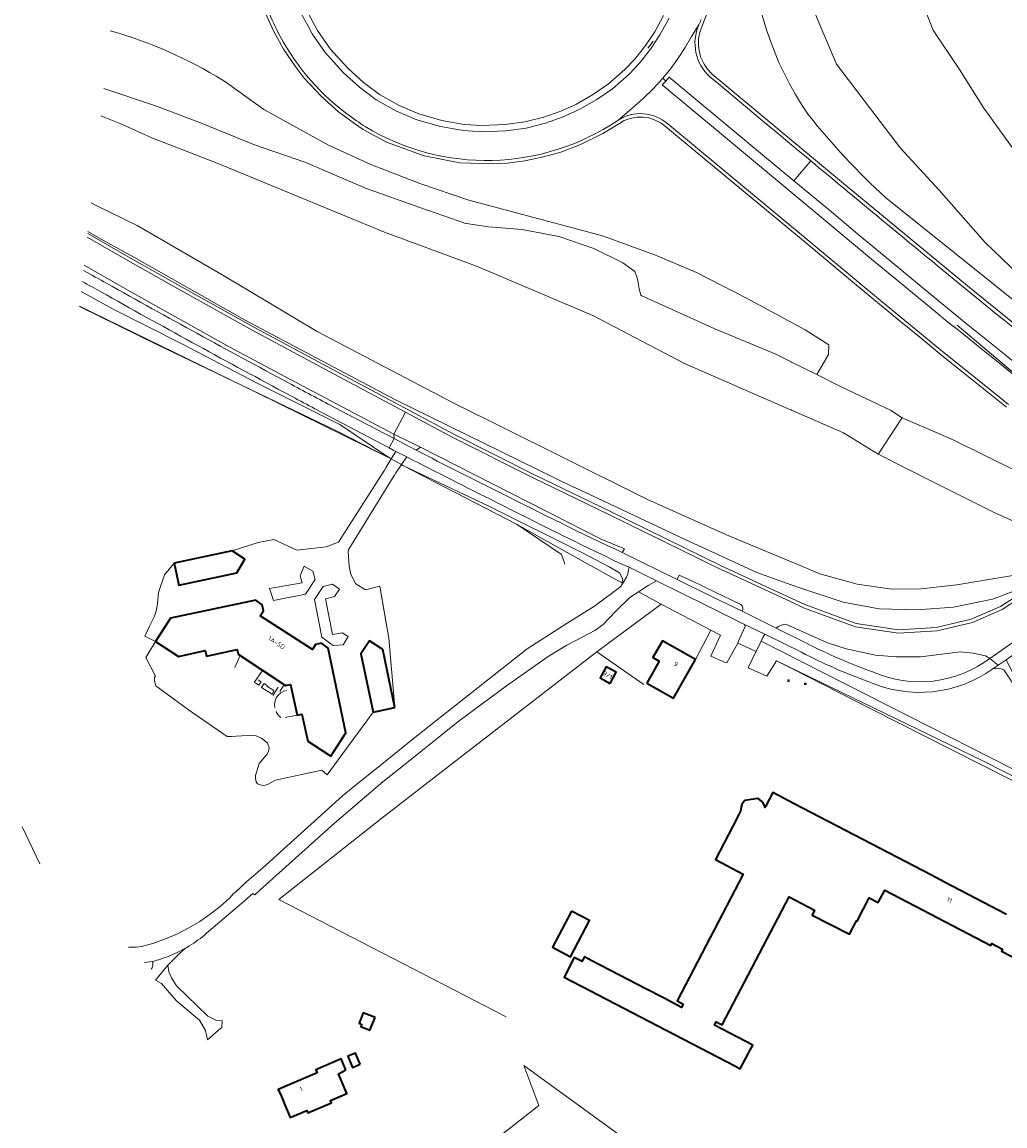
# Model space of a CAD drawing. Extents: x 152761 to 155748, y 459947 to 462743.
# Tile 16 of 256: x 152775 to 153063, y 460894 to 461217. Entities that reach past the tile are written whole.
import ezdxf
from ezdxf.enums import TextEntityAlignment as Align

# ---------------------------------------------------------------- set-up
doc = ezdxf.new("R2010")
doc.units = 0
doc.header["$LTSCALE"] = 0.75
doc.layers.get('0').update_dxf_attribs({"linetype": 'CONTINUOUS'})
for name, color, linetype, lineweight in [('B-RO-BV-GELEIDECONSTRUCTIE-G', 251, 'CONTINUOUS', 18), ('B-RO-GR-BEPLANTING_CULTUUR_BOSPLANTSOEN-GV', 251, 'CONTINUOUS', 18), ('B-RO-GR-BOS_GEMENGD-GV', 251, 'CONTINUOUS', 13), ('B-RO-GR-BOS_LOOF-GV', 251, 'CONTINUOUS', 13), ('B-RO-GR-HAAG-G', 251, 'GR-HAAG1', 13), ('B-RO-GR-HEIDE-GV', 251, 'CONTINUOUS', 13), ('B-RO-GR-HOUTWAL-GV', 251, 'CONTINUOUS', 13), ('B-RO-IE-TERREINAFSCHEIDING_KUNSTMATIG_HEKWERK-G', 251, 'IE-TERREINAFSCHEIDING-KUNSTMATIG', 18), ('B-RO-IE-TERREINAFSCHEIDING_KUNSTMATIG_MUUR-G', 251, 'IE-TERREINAFSCHEIDING-KUNSTMATIG-DICHT', 18), ('B-RO-OG-BEBOUWING-GV', 6, 'CONTINUOUS', 35), ('B-RO-OG-BEBOUWING-T18', 1, 'CONTINUOUS', 18), ('B-RO-OG-BEBOUWING_SCHUUR-GV', 251, 'CONTINUOUS', 35), ('B-RO-OG-TERREIN_CULTUURSCHEIDING-GV', 251, 'CONTINUOUS', 18), ('B-RO-RI-GWA_RIOOLPUT-S', 251, 'CONTINUOUS', 25), ('B-RO-VH-VERHARDING_ASFALT-GV', 251, 'CONTINUOUS', 18), ('B-RO-VH-VERHARDING_BETON-GV', 251, 'CONTINUOUS', 18), ('B-RO-VH-VERHARDING_FUNDERING_ZAND-GV', 251, 'CONTINUOUS', 18), ('B-RO-VH-VERHARDING_STRAATBAKSTEEN-GV', 251, 'CONTINUOUS', 18)]:
    doc.layers.add(name, color=color, linetype=linetype, lineweight=lineweight)
doc.styles.add('NLCS-ISO', font='NLCS-ISO.ttf')
doc.styles.add('NLCS-ISO-M200-T18', font='NLCS-ISO.ttf', dxfattribs={"height": 0.36})
doc.linetypes.add('GR-HAAG1', pattern='A,6,[176,NLCS.SHX,S=0.125,R=0,X=0,Y=0],-2', length=8)
doc.linetypes.add('IE-TERREINAFSCHEIDING-KUNSTMATIG', pattern='A,4,[82,NLCS.SHX,S=0.75,R=90,X=0,Y=0],4,-2', length=10)
doc.linetypes.add('IE-TERREINAFSCHEIDING-KUNSTMATIG-DICHT', pattern='A,8,-1,[82,NLCS.SHX,S=0.75,R=90,X=0,Y=0],-1', length=10)

# ---------------------------------------------------------------- blocks, each defined once
blk = doc.blocks.new('SRI-PUT_INSPECTIEPUT_RIOOLPUT-SO')
at = {"color": 0, "linetype": 'ByBlock', "lineweight": 18}
blk.add_lwpolyline([(-1.1, -1.1), (1.1, -1.1), (1.1, 1.1), (-1.1, 1.1)], close=True, dxfattribs=at)
at = {"color": 0, "linetype": 'ByBlock', "lineweight": 18, "style": 'NLCS-ISO'}
blk.add_text('r', height=1.5, dxfattribs=at).set_placement((0, 0.3), align=Align.MIDDLE_CENTER)

msp = doc.modelspace()

# ---------------------------------------------------------------- linework, layer by layer
at = {"layer": 'B-RO-BV-GELEIDECONSTRUCTIE-G', "flags": 128}
msp.add_lwpolyline([(153048.629, 461128.368), (153057.413, 461120.966), (153064.356, 461115.032), (153072.683, 461108.362), (153081.073, 461101.706), (153087.438, 461096.685), (153094.669, 461091.014), (153104.252, 461083.579), (153110.438, 461078.72), (153116.786, 461073.811), (153121.039, 461070.631), (153138.31, 461058.108)], dxfattribs=at)
at = {"layer": 'B-RO-GR-BEPLANTING_CULTUUR_BOSPLANTSOEN-GV', "flags": 128}
msp.add_lwpolyline([(152791.854, 461133.957), (152843.619, 461108.7), (152882.613, 461089.482), (152867.97, 461099.329), (152843.831, 461111.413), (152821.916, 461122.818), (152801.632, 461133.108), (152792.323, 461138.191)], dxfattribs=at)
at = {"layer": 'B-RO-GR-BOS_GEMENGD-GV', "flags": 128}
msp.add_lwpolyline([(152886.419, 461087.388), (152919.811, 461070.06), (152938.451, 461059.679), (152950.528, 461053.071), (152950.796, 461054.105), (152949.814, 461055.965), (152946.824, 461057.709), (152938.773, 461061.873), (152911.329, 461075.56)], close=True, dxfattribs=at)
at = {"layer": 'B-RO-GR-BOS_LOOF-GV', "flags": 128}
for points in [[(153063.652, 461353.19), (153058.47, 461352.327), (153053.95, 461349.812), (153048.468, 461343.539), (153037.227, 461327.572), (153034.084, 461318.943), (153031.275, 461308.574), (153027.983, 461295.951), (153025.995, 461280.639), (153026.083, 461270.022), (153027.167, 461257.614), (153030.357, 461244.432), (153033.921, 461234.626), (153036.786, 461226.831), (153041.61, 461214.653), (153049.245, 461203.167), (153056.39, 461191.875), (153085.385, 461151.794)], [(153068.94, 461069.315), (153059.199, 461073.706), (153041.836, 461082.391), (153025.461, 461090.617), (153015.367, 461096.912), (153000.125, 461103.563), (153000, 461103.618), (152999.875, 461103.673), (152968.857, 461117.207), (152941.96, 461131.228), (152907.969, 461145.631), (152881.036, 461155.6), (152832.132, 461175.788), (152812.948, 461183.193), (152803.869, 461187.254), (152798.012, 461189.603)], [(152795.202, 461164.217), (152796.874, 461163.266), (152808.682, 461157.569), (152834.189, 461142.699), (152861.372, 461126.511), (152901.161, 461105.675), (152932.133, 461090.248), (152957.964, 461077.374), (152981.085, 461067.038), (152999.875, 461059.24), (153000, 461059.188), (153000.125, 461059.136), (153008.411, 461055.697), (153019.3, 461052.636), (153029.478, 461051.149), (153038.024, 461051.222), (153048.507, 461052.455), (153059.076, 461054.235), (153065.441, 461055.224)], [(152926.38, 460829.513), (152933.275, 460839.544), (152952.317, 460865.314), (152962.253, 460877.366), (152964.63, 460879.185), (152967.47, 460878.666), (152921.778, 460911.862), (152926.19, 460900.099), (152886.138, 460868.667)]]:
    msp.add_lwpolyline(points, dxfattribs=at)
at = {"layer": 'B-RO-GR-HAAG-G', "flags": 128}
for points in [[(152838.778, 461031.746), (152837.208, 461028.234)], [(152845.381, 461027.415), (152842.937, 461023.865)], [(152849.948, 461022.49), (152848.327, 461020.099)], [(152851.646, 461023.306), (152850.381, 461021.272)], [(152855.506, 461014.328), (152851.998, 461013.595)]]:
    msp.add_lwpolyline(points, dxfattribs=at)
at = {"layer": 'B-RO-GR-HEIDE-GV', "flags": 128}
for points in [[(153085.385, 461151.794), (153056.39, 461191.875), (153049.245, 461203.167), (153041.61, 461214.653), (153036.786, 461226.831), (153033.921, 461234.626), (153030.357, 461244.432), (153027.167, 461257.614), (153026.083, 461270.022), (153025.995, 461280.639), (153027.983, 461295.951), (153031.275, 461308.574), (153034.084, 461318.943), (153037.227, 461327.572), (153048.468, 461343.539), (153053.95, 461349.812), (153058.47, 461352.327), (153063.652, 461353.19)], [(152858.218, 461220.548), (152861.415, 461214.578), (152865.119, 461209.247), (152870.283, 461203.524), (152874.859, 461199.384), (152879.548, 461195.85), (152885.338, 461192.618), (152891.082, 461190.195), (152897.841, 461188.25), (152904.35, 461187.136), (152909.502, 461186.777), (152916.364, 461187.066), (152922.12, 461187.831), (152927.655, 461189.21), (152932.684, 461190.961), (152937.19, 461193.043), (152942.238, 461195.956), (152946.618, 461198.963), (152951.388, 461203.151), (152954.285, 461206.226), (152957.434, 461210.172), (152960.09, 461214.196), (152962.697, 461218.949)], [(153076.305, 461133.833), (153056.82, 461152.532), (153043.361, 461167.902), (153032.031, 461180.128), (153023.22, 461191.639), (153013.291, 461204.723), (153007.117, 461219.246)], [(153007.117, 461219.246), (153013.291, 461204.723), (153023.22, 461191.639), (153032.031, 461180.128), (153043.361, 461167.902), (153056.82, 461152.532), (153076.305, 461133.833)], [(152798.012, 461189.603), (152803.869, 461187.254), (152812.948, 461183.193), (152832.132, 461175.788), (152881.036, 461155.6), (152907.969, 461145.631), (152941.96, 461131.228), (152968.857, 461117.207), (152999.875, 461103.673), (153000, 461103.618), (153000.125, 461103.563), (153015.367, 461096.912), (153025.461, 461090.617), (153025.543, 461090.742), (153032.433, 461101.186), (153032.515, 461101.311), (153029.121, 461103.494), (153014.893, 461110.247), (153007.5, 461113.926), (153000.125, 461117.596), (153000, 461117.658), (152999.875, 461117.72), (152995.57, 461119.862), (152977.725, 461127.302), (152956.093, 461137.073), (152956.058, 461137.198), (152955.537, 461139.062), (152955.061, 461141.912), (152954.327, 461144.046), (152950.751, 461146.623), (152942.313, 461150.776), (152932.06, 461154.349), (152921.317, 461156.379), (152911.508, 461157.138), (152905.004, 461158.143), (152904.879, 461158.162), (152891.348, 461162.791), (152875.525, 461168.489), (152858.03, 461175.995), (152843.03, 461181.106), (152827.176, 461187.593), (152814.333, 461192.474), (152798.901, 461197.645)], [(153065.441, 461055.224), (153059.076, 461054.235), (153048.507, 461052.455), (153038.024, 461051.222), (153029.478, 461051.149), (153019.3, 461052.636), (153008.411, 461055.697), (153000.125, 461059.136), (153000, 461059.188), (152999.875, 461059.24), (152981.085, 461067.038), (152957.964, 461077.374), (152932.133, 461090.248), (152901.161, 461105.675), (152861.372, 461126.511), (152834.189, 461142.699), (152808.682, 461157.569), (152796.874, 461163.266), (152795.202, 461164.217)], [(153027.669, 461165.693), (153108.39, 461101.006)], [(152794.273, 461155.815), (152798.809, 461153.162), (152807.683, 461148.297), (152840.117, 461129.909), (152884.1, 461106.63), (152936.382, 461081.053), (152936.507, 461080.992), (152967.77, 461066.31), (152989.944, 461056.068), (153000, 461052.48), (153002.903, 461051.444), (153015.281, 461047.369), (153025.804, 461045.383), (153036.928, 461045.1), (153047.541, 461045.887), (153058.961, 461048.283), (153065.675, 461050.826)]]:
    msp.add_lwpolyline(points, dxfattribs=at)
at = {"layer": 'B-RO-GR-HEIDE-GV'}
for points in [[(152988.309, 461242.586, 0.1485871), (153005.014, 461189.964)], [(153005.014, 461189.964, 0.0386577), (153027.669, 461165.693)]]:
    msp.add_lwpolyline(points, format="xyb", dxfattribs=at)
at = {"layer": 'B-RO-GR-HOUTWAL-GV', "flags": 128}
for points in [[(152806.18, 460946.466), (152808.362, 460946.493), (152809.926, 460946.612), (152813.508, 460947.646), (152817.018, 460948.905), (152820.442, 460950.386), (152823.764, 460952.081), (152826.972, 460953.983), (152830.053, 460956.086), (152832.995, 460958.381), (152835.784, 460960.857), (152836.832, 460962.148), (152837.569, 460962.671), (152840.752, 460965.629), (152845.322, 460969.585), (152868.771, 460990.722), (152872.406, 460993.655), (152880.274, 461000), (152890.45, 461008.208), (152922.77, 461033.72), (152934.474, 461041.235), (152942.508, 461046.188), (152950.227, 461051.907), (152950.819, 461052.912), (152950.528, 461053.071), (152938.451, 461059.679), (152919.811, 461070.06), (152886.419, 461087.388), (152886.063, 461087.673), (152886.021, 461087.61), (152884.363, 461085.17), (152883.965, 461084.525), (152883.898, 461084.417), (152870.623, 461062.874), (152870.378, 461062.209), (152870.731, 461057.9), (152871.227, 461055.488), (152872.636, 461052.733), (152875.495, 461051.014), (152879.704, 461052.056), (152882.342, 461036.842), (152884.088, 461016.52), (152877.684, 461015.193), (152864.316, 460996.885), (152862.735, 460998.257), (152849.156, 460995.341), (152846.622, 460993.933), (152845.662, 460993.784), (152844.701, 460993.93), (152843.839, 460994.199), (152843.517, 460994.863), (152843.343, 460995.823), (152843.317, 460996.71), (152844.419, 461000.209), (152846.655, 461002.847), (152847.097, 461003.661), (152847.341, 461004.794), (152846.846, 461006.098), (152845.934, 461006.934), (152845.071, 461007.622), (152843.493, 461008.284), (152841.351, 461008.354), (152839.258, 461008.276), (152837.608, 461008.199), (152836.328, 461008.099), (152835.047, 461008.121), (152823.731, 461015.907), (152814.189, 461022.858), (152813.767, 461024.36), (152813.741, 461025.32), (152814.011, 461025.739), (152811.249, 461031.169), (152814.009, 461035.83), (152810.875, 461037.45), (152812.323, 461040.382), (152813.746, 461043.242), (152814.334, 461045.114), (152814.651, 461046.937), (152814.916, 461050.212), (152816.679, 461055.337), (152819.505, 461058.79), (152836.509, 461062.409), (152844.05, 461064.846), (152848.677, 461065.741), (152855.381, 461062.625), (152863.973, 461063.577), (152867.566, 461064.913), (152881.057, 461085.962), (152881.568, 461086.863), (152883.009, 461089.287), (152882.613, 461089.482), (152843.619, 461108.7), (152791.854, 461133.957)], [(152812.757, 460940.066), (152812.831, 460940.148), (152812.941, 460940.293), (152813.038, 460940.447), (152813.122, 460940.609), (152813.19, 460940.777), (152813.244, 460940.951), (152813.282, 460941.129), (152813.305, 460941.31), (152813.312, 460941.492), (152813.302, 460941.673), (152813.277, 460941.853), (152813.236, 460942.03), (152813.18, 460942.203), (152813.141, 460942.298), (152810.78, 460941.99)]]:
    msp.add_lwpolyline(points, dxfattribs=at)
at = {"layer": 'B-RO-IE-TERREINAFSCHEIDING_KUNSTMATIG_HEKWERK-G', "flags": 128}
for points in [[(152958.056, 461209.458), (152959.667, 461211.432)], [(152791.842, 461133.849), (152814.422, 461122.744), (152866.778, 461097.56), (152882.623, 461089.502)], [(152886.419, 461087.388), (152919.811, 461070.06)], [(152919.811, 461070.06), (152932.787, 461061.285), (152933.641, 461059.062), (152933.841, 461058.487)], [(152943.136, 461032.877), (152962.008, 461046.79), (152976.534, 461039.185)], [(152976.534, 461039.185), (152972.045, 461030.61)], [(152976.534, 461039.185), (152979.328, 461037.722), (152976.539, 461031.555), (152980.516, 461029.824), (152981.188, 461029.66)], [(152900.664, 461000), (152943.136, 461032.877)], [(152956.883, 461023.241), (152943.136, 461032.877)], [(152987.477, 461028.124), (152992.875, 461025.698), (152995.764, 461030.177)], [(152995.764, 461030.177), (153000, 461028.03)], [(153000, 461028.03), (153023.508, 461016.114)], [(153023.508, 461016.114), (153055.315, 461000)], [(152916.617, 460926.066), (152850.099, 460960.427), (152880.257, 460984.19), (152900.664, 461000)], [(153055.315, 461000), (153127.664, 460963.409), (153133.174, 460960.569)], [(152775.005, 460981.688), (152780.158, 460970.834)]]:
    msp.add_lwpolyline(points, dxfattribs=at)
at = {"layer": 'B-RO-IE-TERREINAFSCHEIDING_KUNSTMATIG_MUUR-G', "flags": 128}
for points in [[(152870.378, 461062.209), (152870.731, 461057.9), (152871.227, 461055.488), (152872.636, 461052.733), (152875.495, 461051.014), (152879.704, 461052.056), (152881.596, 461040.633)], [(152860.789, 461054.016), (152860.12, 461056.453), (152857.581, 461057.877), (152856.404, 461055.067), (152856.949, 461053), (152847.423, 461051.358), (152848.586, 461047.814)], [(152857.965, 461049.727), (152860.789, 461054.016)], [(152860.553, 461048.155), (152863.083, 461051.927)], [(152863.083, 461051.927), (152865.864, 461052.622), (152867.886, 461051.197), (152866.462, 461049.003), (152863.779, 461048.358), (152865.866, 461037.896), (152868.672, 461038.443), (152870.447, 461037.338), (152868.999, 461034.873), (152866.069, 461034.695)], [(152857.965, 461049.727), (152848.586, 461047.814)], [(152860.553, 461048.155), (152862.715, 461037.152), (152866.069, 461034.695)], [(152844.111, 461024.616), (152844.987, 461024.088), (152844.299, 461023.114), (152843.202, 461023.74)], [(152852.514, 461021.528), (152851.562, 461021.29), (152850.691, 461020.837), (152849.951, 461020.193), (152849.381, 461019.394), (152849.013, 461018.484), (152848.867, 461017.513), (152848.952, 461016.535)], [(152849.385, 461015.44), (152849.493, 461015.131), (152849.633, 461014.834), (152849.803, 461014.554), (152850.002, 461014.293), (152850.226, 461014.054), (152850.475, 461013.84), (152850.718, 461013.67)]]:
    msp.add_lwpolyline(points, dxfattribs=at)
msp.add_lwpolyline([(152848.17, 461020.437), (152845.076, 461022.389), (152845.821, 461023.571), (152846.714, 461023.008), (152846.589, 461022.81), (152848.667, 461021.5)], close=True, dxfattribs=at)
at = {"layer": 'B-RO-OG-BEBOUWING-GV', "flags": 128}
for points in [[(152819.505, 461058.79), (152820.874, 461052.359), (152837.799, 461055.961), (152840.177, 461059.916), (152836.509, 461062.409)], [(152814.009, 461035.83), (152820.725, 461031.521), (152828.597, 461033.232), (152828.953, 461031.593), (152837.898, 461033.537), (152838.205, 461032.122), (152852.123, 461022.993), (152853.556, 461023.304), (152855.506, 461014.328), (152856.868, 461014.624), (152858.59, 461006.701), (152865.353, 461002.362), (152869.687, 461009.118), (152864.564, 461033.918), (152862.578, 461035.331), (152860.856, 461034.966), (152859.94, 461033.538), (152844.653, 461043.346), (152845.608, 461044.835), (152845.298, 461046.553), (152843.42, 461047.933), (152818.438, 461042.733)], [(152884.088, 461016.52), (152880.557, 461033.557), (152876.704, 461036.101), (152874.151, 461032.236), (152877.684, 461015.193)], [(152957.815, 461023.709), (152965.628, 461019.285), (152972.045, 461030.61), (152962.343, 461036.106), (152959.529, 461031.138), (152961.418, 461030.069)], [(152947.069, 461023.571), (152948.858, 461026.894), (152945.902, 461028.457), (152944.115, 461025.253)], [(152935.771, 460957.013), (152930.225, 460946.431), (152935.439, 460943.605), (152941.013, 460954.228)], [(152869.685, 460910.549), (152868.373, 460913.764), (152866.152, 460912.807), (152860.929, 460910.573), (152861.309, 460909.678), (152849.969, 460904.833), (152850.863, 460902.741), (152851.909, 460900.292), (152853.491, 460896.589), (152858.327, 460898.656), (152858.611, 460897.992), (152865.542, 460900.952), (152865.26, 460901.61), (152870.059, 460903.662), (152867.601, 460909.414)], [(152873.884, 460912.203), (152872.535, 460915.451), (152870.363, 460914.548), (152871.713, 460911.299)]]:
    msp.add_lwpolyline(points, close=True, dxfattribs=at)
msp.add_lwpolyline([(153063.022, 460956.056), (153044.894, 460965.495), (153041.076, 460967.483), (153000.912, 460988.395), (152994.642, 460991.66), (152992.531, 460987.607), (152992.356, 460987.271), (152992.201, 460987.882), (152991.882, 460988.568), (152991.42, 460989.111), (152990.861, 460989.573), (152990.213, 460989.932), (152987.192, 460989.462), (152986.496, 460989.354), (152986.006, 460988.813), (152985.617, 460988.196), (152985.38, 460987.51), (152985.212, 460986.216), (152984.805, 460985.434), (152982.928, 460981.83), (152977.85, 460972.077), (152986.027, 460967.82), (152966.715, 460930.732), (152968.454, 460929.827), (152967.941, 460928.842), (152962.83, 460931.503), (152957.469, 460934.295), (152941.707, 460942.484), (152939.528, 460943.605), (152938.825, 460942.308), (152938.712, 460942.367), (152936.582, 460943.47), (152933.584, 460937.728), (152983.527, 460911.722), (152985.15, 460910.877), (152987.425, 460915.246), (152988.123, 460916.586), (152988.766, 460917.822), (152977.622, 460923.625), (152978.131, 460924.6), (152979.869, 460923.695), (152999.407, 460961.217), (153006.9, 460957.256), (153006.17, 460955.851), (153017.061, 460950.228), (153019.136, 460954.137), (153019.305, 460954.049), (153022.878, 460960.911), (153025.513, 460959.538), (153027.397, 460963.157), (153058.479, 460946.973), (153058.753, 460947.499), (153061.844, 460945.889), (153061.529, 460945.285), (153074.303, 460938.633)], dxfattribs=at)
at = {"layer": 'B-RO-OG-BEBOUWING_SCHUUR-GV', "flags": 128}
msp.add_lwpolyline([(152878.281, 460925.88), (152874.851, 460927.273), (152873.593, 460924.178), (152874.364, 460923.865), (152874.11, 460923.24), (152876.769, 460922.159)], close=True, dxfattribs=at)
at = {"layer": 'B-RO-OG-TERREIN_CULTUURSCHEIDING-GV'}
for points in [[(153005.014, 461189.964, -0.1485871), (152988.309, 461242.586)], [(152851.431, 461211.247, -0.0582404), (152845.058, 461226.098)], [(152973.006, 461216.259, 0.3219387), (152976.237, 461201.073)], [(152973.701, 461217.834, -0.0059555), (152973.006, 461216.259)], [(152800.765, 461214.487, -0.0704135), (152833.719, 461200.022)], [(152833.719, 461200.022, 0.0704135), (152800.765, 461214.487, 0.0704135)], [(152872.883, 461188.193, -0.1144837), (152851.431, 461211.247)], [(152976.237, 461201.073, 0.0009229), (153005.746, 461176.456)], [(152963.927, 461187.276, 0.3370472), (152949.285, 461188.265)], [(153027.669, 461165.693, -0.0386577), (153005.014, 461189.964)], [(152875.352, 461186.478, -0.0157788), (152872.883, 461188.193)], [(152949.285, 461188.265, -0.2917911), (152875.352, 461186.478)], [(153005.746, 461176.456, 0.0005855), (153025.08, 461160.426)], [(153025.08, 461160.426, 0.0008247), (153050.954, 461139.095)], [(152793.007, 461144.377, 0.0002073), (152799.826, 461140.584)], [(152798.024, 461138.168, -0.0000726), (152792.65, 461141.153, -0.0000726)], [(152799.826, 461140.584, 0.0045187), (152852.996, 461111.476)], [(153050.954, 461139.095, 0.0057587), (153102.934, 461097.619)], [(152851.565, 461108.816, -0.0050506), (152798.024, 461138.168)], [(152852.996, 461111.476, 0.0010761), (152866.214, 461104.432)], [(152864.802, 461101.739, -0.0012815), (152851.565, 461108.816)], [(152890.325, 461091.861, 0.0062355), (152915.147, 461079.282)], [(152913.644, 461076.64, -0.0021555), (152887.533, 461089.836)], [(152915.147, 461079.282, 0.0079558), (152950.62, 461061.866)], [(152949.841, 461058.787, -0.0061055), (152913.644, 461076.64)], [(152985.72, 461044.692, 0.3443167), (152985.321, 461046.676)], [(152986.553, 461040.279, 0.2614233), (152986.022, 461041.056)], [(152998.497, 461040.897, 0.1721499), (152995.62, 461039.78)], [(153004.354, 461035.439, 0.0316203), (153023.905, 461026.947)], [(153022.766, 461024.087, -0.035124), (153003.056, 461032.723)], [(153023.905, 461026.947, 0.2703309), (153058.178, 461030.922)], [(153059.04, 461027.826, -0.2640207), (153022.766, 461024.087)], [(153062.201, 461027.563, 0.2065977), (153059.04, 461027.826)]]:
    msp.add_lwpolyline(points, format="xyb", dxfattribs=at)
at = {"layer": 'B-RO-OG-TERREIN_CULTUURSCHEIDING-GV', "flags": 128}
for points in [[(153080.284, 461116.729), (153051.586, 461139.87), (153014.162, 461170.768), (152976.921, 461201.805), (152975.526, 461203.267), (152974.597, 461204.721), (152973.537, 461206.889), (152973.16, 461208.339), (152972.933, 461210.024), (152972.933, 461212.196), (152973.366, 461214.407), (152973.939, 461215.899), (152976.589, 461222.722)], [(152976.589, 461222.722), (152973.939, 461215.899), (152973.366, 461214.407), (152972.933, 461212.196), (152972.933, 461210.024), (152973.16, 461208.339), (152973.537, 461206.889), (152974.597, 461204.721), (152975.526, 461203.267), (152976.921, 461201.805), (153014.162, 461170.768), (153051.586, 461139.87), (153080.284, 461116.729)], [(152846.163, 461219.873), (152848.583, 461214.446), (152851.505, 461209.167), (152854.866, 461204.141), (152857.584, 461200.666), (152862.499, 461195.334), (152867.578, 461190.814), (152872.297, 461187.383), (152873.533, 461186.495), (152874.835, 461185.62), (152881.637, 461181.963), (152892.698, 461177.953), (152903.122, 461175.88), (152912.59, 461175.584), (152917.023, 461175.824), (152922.121, 461176.461), (152927.537, 461177.609), (152932.646, 461178.988), (152938.229, 461181.126), (152944.919, 461184.445), (152949.792, 461187.403), (152951.207, 461188.209), (152952.886, 461188.832), (152954.809, 461189.205), (152956.711, 461189.237), (152958.398, 461188.997), (152960.278, 461188.386), (152961.966, 461187.499), (152963.306, 461186.492), (152971.951, 461179.299), (153004.678, 461152.147), (153017.997, 461141.077), (153031.563, 461129.831), (153037.055, 461125.346), (153044.128, 461119.528), (153052.83, 461112.561), (153063.026, 461104.445)], [(153063.026, 461104.445), (153052.83, 461112.561), (153044.128, 461119.528), (153037.055, 461125.346), (153031.563, 461129.831), (153017.997, 461141.077), (153004.678, 461152.147), (152971.951, 461179.299), (152963.306, 461186.492), (152961.966, 461187.499), (152960.278, 461188.386), (152958.398, 461188.997), (152956.711, 461189.237), (152954.809, 461189.205), (152952.886, 461188.832), (152951.207, 461188.209), (152949.792, 461187.403), (152944.919, 461184.445), (152938.229, 461181.126), (152932.646, 461178.988), (152927.537, 461177.609), (152922.121, 461176.461), (152917.023, 461175.824), (152912.59, 461175.584), (152903.122, 461175.88), (152892.698, 461177.953), (152881.637, 461181.963), (152874.835, 461185.62), (152873.533, 461186.495), (152872.297, 461187.383), (152867.578, 461190.814), (152862.499, 461195.334), (152857.584, 461200.666), (152854.866, 461204.141), (152851.505, 461209.167), (152848.583, 461214.446), (152846.163, 461219.873)], [(152856.578, 461219.797), (152858.714, 461215.808), (152859.875, 461213.64), (152863.706, 461208.126), (152869.012, 461202.246), (152873.703, 461198.002), (152878.567, 461194.336), (152884.548, 461190.997), (152890.481, 461188.495), (152897.436, 461186.493), (152904.14, 461185.346), (152909.47, 461184.975), (152916.522, 461185.271), (152922.463, 461186.061), (152928.167, 461187.482), (152933.358, 461189.289), (152938.02, 461191.444), (152943.199, 461194.432), (152947.728, 461197.541), (152952.633, 461201.848), (152955.65, 461205.05), (152958.887, 461209.106), (152961.636, 461213.272), (152964.313, 461218.152)], [(152962.697, 461218.949), (152960.09, 461214.196), (152957.434, 461210.172), (152954.285, 461206.226), (152951.388, 461203.151), (152946.618, 461198.963), (152942.238, 461195.956), (152937.19, 461193.043), (152932.684, 461190.961), (152927.655, 461189.21), (152922.12, 461187.831), (152916.364, 461187.066), (152909.502, 461186.777), (152904.35, 461187.136), (152897.841, 461188.25), (152891.082, 461190.195), (152885.338, 461192.618), (152879.548, 461195.85), (152874.859, 461199.384), (152870.283, 461203.524), (152865.119, 461209.247), (152861.415, 461214.578), (152858.218, 461220.548)], [(152833.719, 461200.022), (152835.351, 461198.959), (152845.716, 461191.427), (152864.615, 461181.034), (152877.058, 461175.396), (152891.346, 461169.796), (152905.732, 461164.937), (152944.849, 461154.538), (152960.326, 461148.901), (152972.303, 461143.793), (152987.111, 461136.177), (153004.145, 461126.999), (153011.006, 461122.683), (153010.981, 461119.857), (153007.5, 461113.926), (153014.893, 461110.247), (153029.121, 461103.494), (153032.515, 461101.311), (153047.469, 461094.819), (153065.711, 461085.745)], [(153007.5, 461113.926), (153010.981, 461119.857), (153011.006, 461122.683), (153004.145, 461126.999), (152987.111, 461136.177), (152972.303, 461143.793), (152960.326, 461148.901), (152944.849, 461154.538), (152905.732, 461164.937), (152891.346, 461169.796), (152877.058, 461175.396), (152864.615, 461181.034), (152845.716, 461191.427), (152835.351, 461198.959), (152833.719, 461200.022)], [(153067.216, 461116.023), (153062.406, 461119.932), (153051.265, 461128.877), (153039.194, 461138.764), (153025.531, 461150.02), (153020.143, 461154.534), (153011.835, 461161.496), (153000.842, 461170.603), (152987.013, 461182.059), (152964.328, 461200.924), (152963.322, 461199.793), (152962.318, 461198.664), (152979.653, 461184.232), (153009.989, 461159.031), (153023.572, 461147.69), (153031.052, 461141.536), (153037.17, 461136.502), (153042.729, 461131.907), (153045.807, 461129.396), (153049.444, 461126.528), (153055.803, 461121.379), (153060.447, 461117.686), (153067.021, 461112.337)], [(152798.901, 461197.645), (152814.333, 461192.474), (152827.176, 461187.593), (152843.03, 461181.106), (152858.03, 461175.995), (152875.525, 461168.489), (152891.348, 461162.791), (152904.879, 461158.162), (152905.004, 461158.143), (152911.508, 461157.138), (152921.317, 461156.379), (152932.06, 461154.349), (152942.313, 461150.776), (152950.751, 461146.623), (152954.327, 461144.046), (152955.061, 461141.912), (152955.537, 461139.062), (152956.058, 461137.198), (152956.093, 461137.073), (152977.725, 461127.302), (152995.57, 461119.862), (152999.875, 461117.72), (153000, 461117.658), (153000.125, 461117.596), (153007.5, 461113.926)], [(153063.65, 461105.227), (153053.454, 461113.343), (153044.758, 461120.305), (153037.689, 461126.119), (153032.198, 461130.603), (153026.13, 461135.633), (153018.636, 461141.846), (153005.317, 461152.916), (152972.59, 461180.068), (152963.927, 461187.276)], [(153108.899, 461101.629), (153108.39, 461101.006), (153027.669, 461165.693)], [(152794.205, 461155.204), (152806.235, 461148.296), (152821.654, 461139.634), (152842.964, 461127.751), (152868.257, 461114.158), (152901.342, 461096.489), (152924.956, 461084.66), (152947.164, 461073.896), (152979.331, 461058.118), (153000.421, 461048.338), (153004.058, 461046.652), (153019.056, 461041.155), (153031.444, 461039.317), (153042.454, 461039.961), (153052.733, 461042.395), (153061.29, 461046.096), (153071.082, 461052.445)], [(153071.082, 461052.445), (153061.29, 461046.096), (153052.733, 461042.395), (153042.454, 461039.961), (153031.444, 461039.317), (153019.056, 461041.155), (153004.058, 461046.652), (153000.421, 461048.338), (152979.331, 461058.118), (152947.164, 461073.896), (152924.956, 461084.66), (152901.342, 461096.489), (152868.257, 461114.158), (152842.964, 461127.751), (152821.654, 461139.634), (152806.235, 461148.296), (152794.205, 461155.204)], [(153065.675, 461050.826), (153058.961, 461048.283), (153047.541, 461045.887), (153036.928, 461045.1), (153025.804, 461045.383), (153015.281, 461047.369), (153002.903, 461051.444), (153000, 461052.48), (152989.944, 461056.068), (152967.77, 461066.31), (152936.507, 461080.992), (152936.382, 461081.053), (152884.1, 461106.63), (152840.117, 461129.909), (152807.683, 461148.297), (152798.809, 461153.162), (152794.273, 461155.815)], [(152794.085, 461154.119), (152805.741, 461147.426), (152821.166, 461138.761), (152842.484, 461126.874), (152857.064, 461119.038), (152867.785, 461113.277), (152887.219, 461102.898), (152900.882, 461095.601), (152924.514, 461083.763), (152946.726, 461072.997), (152978.9, 461057.215), (152980.446, 461056.498), (153000, 461047.431), (153003.675, 461045.727), (153018.808, 461040.181), (153031.399, 461038.313), (153042.599, 461038.968), (153053.049, 461041.442), (153061.764, 461045.211), (153071.655, 461051.625)], [(152866.214, 461104.432), (152883.873, 461095.231), (152883.803, 461096.502), (152853.562, 461112.53), (152835.637, 461122.03), (152806.656, 461138.249), (152793.184, 461145.972)], [(152792.323, 461138.191), (152801.632, 461133.108), (152821.916, 461122.818), (152843.831, 461111.413), (152867.97, 461099.329), (152882.613, 461089.482), (152883.028, 461089.319), (152884.314, 461091.482), (152883.577, 461091.859), (152882.419, 461092.468), (152864.802, 461101.739)], [(152891.607, 461092.666), (152890.325, 461091.861)], [(152950.62, 461061.866), (152951.289, 461062.92), (152944.469, 461065.79), (152891.607, 461092.666)], [(152887.533, 461089.836), (152886.063, 461087.673), (152886.419, 461087.388), (152911.329, 461075.56), (152938.773, 461061.873), (152946.824, 461057.709), (152949.814, 461055.965), (152950.796, 461054.105), (152950.528, 461053.071), (152950.819, 461052.912), (152951.884, 461054.718), (152952.147, 461055.407), (152952.581, 461057.561)], [(152952.581, 461057.561), (152949.841, 461058.787)], [(152985.321, 461046.676), (152977.613, 461050.397), (152971.189, 461053.498), (152967.249, 461055.283), (152966.625, 461053.999), (152976.953, 461048.965), (152985.72, 461044.692)], [(152986.022, 461041.056), (152986.015, 461041.059), (152975.661, 461046.188), (152960.656, 461053.62), (152958.218, 461052.246), (152955.382, 461050.415), (152962.008, 461046.79), (152976.534, 461039.185), (152979.328, 461037.722), (152976.539, 461031.555), (152980.516, 461029.824), (152981.188, 461029.66), (152984.378, 461035.406), (152984.568, 461035.748), (152986.553, 461040.279)], [(152995.62, 461039.78), (153004.354, 461035.439)], [(153058.178, 461030.922), (153056.89, 461031.718), (153053.241, 461032.485), (153049.515, 461032.797), (153045.683, 461032.373), (153037.883, 461031.418), (153030.712, 461031.369), (153024.66, 461031.888), (153016.075, 461033.728), (153010.624, 461035.498), (152998.497, 461040.897)], [(153003.056, 461032.723), (152992.343, 461037.966), (152991.751, 461037.047), (152991.205, 461035.924), (153077.254, 460992.261), (153109.85, 460974.815), (153118.053, 460970.61), (153133.445, 460963.206), (153134.03, 460962.925), (153134.677, 460964.704), (153132.99, 460965.554), (153119.06, 460972.573)], [(153119.06, 460972.573), (153110.859, 460976.817), (153097.574, 460983.595), (153088.417, 460993.198), (153085.704, 460995.512), (153080.878, 460999.96), (153080.908, 461000), (153080.627, 461000.249), (153075.913, 461005.442), (153072.557, 461009.806), (153070.133, 461013.349), (153067.1, 461019.03), (153064.415, 461024.35), (153062.201, 461027.563)]]:
    msp.add_lwpolyline(points, dxfattribs=at)
for points in [[(153080.868, 461062.298), (153081.7, 461061.858), (153086.005, 461065.921), (153084.529, 461067.124), (153086.512, 461075.85), (153080.008, 461079.066), (153065.711, 461085.745), (153047.469, 461094.819), (153032.515, 461101.311), (153032.433, 461101.186), (153025.543, 461090.742), (153025.461, 461090.617), (153041.836, 461082.391), (153059.199, 461073.706), (153068.94, 461069.315), (153076.158, 461065.805), (153079.756, 461062.887)], [(152989.754, 461032.937), (152989.627, 461032.675), (152987.477, 461028.124), (152992.875, 461025.698), (152995.764, 461030.177), (153056.115, 461000.958), (153107.253, 460974.999), (153129.629, 460963.787), (153133.415, 460961.91), (153133.624, 460961.806), (153134.03, 460962.925), (153133.445, 460963.206), (153118.053, 460970.61), (153109.85, 460974.815), (153077.254, 460992.261), (152991.205, 461035.924)], [(153133.415, 460961.91), (153129.629, 460963.787), (153107.253, 460974.999), (153056.115, 461000.958), (152995.764, 461030.177), (153000, 461028.03), (153023.508, 461016.114), (153055.315, 461000), (153127.664, 460963.409), (153133.174, 460960.569), (153133.624, 460961.806)]]:
    msp.add_lwpolyline(points, close=True, dxfattribs=at)
at = {"layer": 'B-RO-VH-VERHARDING_ASFALT-GV', "flags": 128}
for points in [[(152973.006, 461216.259), (152970.905, 461212.857), (152969.013, 461209.637), (152966.987, 461206.51), (152964.796, 461203.497), (152962.438, 461200.593), (152963.322, 461199.793)], [(153067.021, 461112.337), (153060.447, 461117.686), (153055.803, 461121.379), (153049.444, 461126.528), (153045.807, 461129.396), (153042.729, 461131.907), (153037.17, 461136.502), (153031.052, 461141.536), (153023.572, 461147.69), (153009.989, 461159.031), (152979.653, 461184.232), (152962.318, 461198.664), (152963.322, 461199.793), (152962.438, 461200.593), (152959.642, 461197.521), (152956.655, 461194.611), (152953.501, 461191.884), (152949.285, 461188.265)], [(152963.322, 461199.793), (152964.328, 461200.924), (152987.013, 461182.059), (153000.842, 461170.603), (153005.746, 461176.456)], [(152963.927, 461187.276), (152972.59, 461180.068), (153005.317, 461152.916), (153018.636, 461141.846), (153026.13, 461135.633), (153032.198, 461130.603), (153037.689, 461126.119), (153044.758, 461120.305), (153053.454, 461113.343), (153063.65, 461105.227)], [(153005.746, 461176.456), (153000.842, 461170.603), (153011.835, 461161.496), (153020.143, 461154.534)], [(153020.143, 461154.534), (153025.531, 461150.02), (153039.194, 461138.764), (153051.265, 461128.877), (153062.406, 461119.932), (153067.216, 461116.023)], [(152793.184, 461145.972), (152806.656, 461138.249), (152835.637, 461122.03), (152853.562, 461112.53), (152883.803, 461096.502), (152887.219, 461102.898), (152867.785, 461113.277), (152857.064, 461119.038), (152842.484, 461126.874), (152821.166, 461138.761), (152805.741, 461147.426), (152794.085, 461154.119)], [(152883.873, 461095.231), (152866.214, 461104.432)], [(153071.655, 461051.625), (153061.764, 461045.211), (153053.049, 461041.442), (153042.599, 461038.968), (153031.399, 461038.313), (153018.808, 461040.181), (153003.675, 461045.727), (153000, 461047.431), (152980.446, 461056.498), (152978.9, 461057.215), (152946.726, 461072.997), (152924.514, 461083.763), (152900.882, 461095.601), (152887.219, 461102.898), (152883.803, 461096.502), (152891.607, 461092.666), (152944.469, 461065.79), (152951.289, 461062.92), (152950.62, 461061.866), (152966.625, 461053.999), (152967.249, 461055.283), (152971.189, 461053.498), (152977.613, 461050.397), (152985.321, 461046.676)], [(152864.802, 461101.739), (152882.419, 461092.468), (152883.873, 461095.231)], [(152890.325, 461091.861), (152883.873, 461095.231), (152882.419, 461092.468), (152883.577, 461091.859), (152884.314, 461091.482)], [(152884.314, 461091.482), (152887.533, 461089.836)], [(153004.354, 461035.439), (152995.62, 461039.78), (152987.45, 461043.868), (152985.72, 461044.692), (152976.953, 461048.965), (152966.625, 461053.999), (152950.62, 461061.866)], [(152949.841, 461058.787), (152952.581, 461057.561), (152960.656, 461053.62), (152975.661, 461046.188), (152986.015, 461041.059), (152986.022, 461041.056), (152992.343, 461037.966), (153003.056, 461032.723)], [(152810.78, 460941.99), (152813.141, 460942.298), (152814.52, 460942.667), (152815.277, 460942.896), (152816.029, 460943.14), (152816.775, 460943.399), (152817.517, 460943.674), (152818.253, 460943.963), (152818.983, 460944.267), (152819.706, 460944.586), (152820.423, 460944.919), (152821.133, 460945.267), (152821.836, 460945.63), (152822.531, 460946.006), (152822.823, 460946.172), (152823.218, 460946.396), (152823.898, 460946.8), (152824.569, 460947.218), (152825.232, 460947.649), (152825.885, 460948.094), (152826.53, 460948.552), (152827.165, 460949.023), (152827.791, 460949.506), (152828.407, 460950.002), (152829.012, 460950.51), (152839.304, 460959.363), (152842.503, 460962.115), (152843.061, 460961.761), (152844.616, 460963.091), (152866.379, 460982.702), (152875.197, 460990.193), (152880.596, 460994.778), (152887.113, 461000), (152902.542, 461012.362), (152916.696, 461022.929), (152928.94, 461031.464), (152934.354, 461034.756), (152939.112, 461037.185), (152942.58, 461039.062), (152945.032, 461040.858), (152948.753, 461044.73), (152952.834, 461048.77), (152955.382, 461050.415), (152958.218, 461052.246), (152960.656, 461053.62), (152952.581, 461057.561), (152952.147, 461055.407), (152951.884, 461054.718), (152950.819, 461052.912), (152950.227, 461051.907), (152942.508, 461046.188), (152934.474, 461041.235), (152922.77, 461033.72), (152890.45, 461008.208), (152880.274, 461000), (152872.406, 460993.655), (152868.771, 460990.722), (152845.322, 460969.585), (152840.752, 460965.629), (152837.569, 460962.671), (152836.832, 460962.148), (152835.784, 460960.857), (152832.995, 460958.381), (152830.053, 460956.086), (152826.972, 460953.983), (152823.764, 460952.081), (152820.442, 460950.386), (152817.018, 460948.905), (152813.508, 460947.646), (152809.926, 460946.612), (152808.362, 460946.493), (152806.18, 460946.466)], [(152985.72, 461044.692), (152987.45, 461043.868), (152995.62, 461039.78)], [(152998.497, 461040.897), (153010.624, 461035.498), (153016.075, 461033.728), (153024.66, 461031.888), (153030.712, 461031.369), (153037.883, 461031.418), (153045.683, 461032.373), (153049.515, 461032.797), (153053.241, 461032.485), (153056.89, 461031.718), (153058.178, 461030.922), (153073.731, 461041.801)], [(152986.553, 461040.279), (152984.568, 461035.748), (152984.378, 461035.406), (152989.754, 461032.937), (152991.205, 461035.924), (152991.751, 461037.047), (152992.343, 461037.966), (152986.022, 461041.056)], [(153059.04, 461027.826), (153060.598, 461028.902), (153058.178, 461030.922)], [(153236.36, 460917.209), (153212.255, 460929.385), (153208.671, 460931.195), (153139.048, 460967.235), (153134.339, 460969.556), (153104.561, 460984.711), (153099.821, 460987.206), (153096.076, 460989.413), (153093.838, 460990.959), (153089.325, 460994.392), (153081.904, 461001.122), (153081.778, 461001.234), (153081.682, 461001.318), (153077.065, 461006.405), (153073.771, 461010.687), (153071.417, 461014.128), (153068.431, 461019.721), (153065.708, 461025.117), (153062.936, 461030.517), (153060.598, 461028.902), (153059.04, 461027.826)], [(153062.201, 461027.563), (153064.415, 461024.35)]]:
    msp.add_lwpolyline(points, dxfattribs=at)
at = {"layer": 'B-RO-VH-VERHARDING_ASFALT-GV'}
for points in [[(152976.237, 461201.073, -0.3219387), (152973.006, 461216.259)], [(153005.746, 461176.456, -0.0009229), (152976.237, 461201.073)], [(152949.285, 461188.265, -0.3370472), (152963.927, 461187.276)], [(153025.08, 461160.426, -0.0005855), (153005.746, 461176.456)], [(153050.954, 461139.095, -0.0008247), (153025.08, 461160.426)], [(152799.826, 461140.584, -0.0002073), (152793.007, 461144.377, -0.0002073)], [(152792.65, 461141.153, 0.0000726), (152798.024, 461138.168)], [(152852.996, 461111.476, -0.0045187), (152799.826, 461140.584)], [(153102.934, 461097.619, -0.0057587), (153050.954, 461139.095)], [(152798.024, 461138.168, 0.0050506), (152851.565, 461108.816)], [(152866.214, 461104.432, -0.0010761), (152852.996, 461111.476)], [(152851.565, 461108.816, 0.0012815), (152864.802, 461101.739)], [(152915.147, 461079.282, -0.0062355), (152890.325, 461091.861)], [(152887.533, 461089.836, 0.0021555), (152913.644, 461076.64)], [(152950.62, 461061.866, -0.0079558), (152915.147, 461079.282)], [(152913.644, 461076.64, 0.0061055), (152949.841, 461058.787)], [(152985.321, 461046.676, -0.3443167), (152985.72, 461044.692)], [(152986.022, 461041.056, -0.2614233), (152986.553, 461040.279)], [(152995.62, 461039.78, -0.1721499), (152998.497, 461040.897)], [(153023.905, 461026.947, -0.0316203), (153004.354, 461035.439)], [(153003.056, 461032.723, 0.035124), (153022.766, 461024.087)], [(153058.178, 461030.922, -0.2703309), (153023.905, 461026.947)], [(153022.766, 461024.087, 0.2640207), (153059.04, 461027.826)], [(153059.04, 461027.826, -0.2065977), (153062.201, 461027.563)]]:
    msp.add_lwpolyline(points, format="xyb", dxfattribs=at)
at = {"layer": 'B-RO-VH-VERHARDING_ASFALT-GV', "flags": 128}
for points in [[(152890.325, 461091.861), (152891.607, 461092.666), (152883.803, 461096.502), (152883.873, 461095.231)], [(153073.731, 461041.801), (153058.178, 461030.922), (153060.598, 461028.902), (153062.936, 461030.517), (153069.196, 461034.841), (153071.177, 461036.209)]]:
    msp.add_lwpolyline(points, close=True, dxfattribs=at)
at = {"layer": 'B-RO-VH-VERHARDING_BETON-GV'}
for points in [[(152845.058, 461226.098, 0.0582404), (152851.431, 461211.247)], [(152973.006, 461216.259, 0.0059555), (152973.701, 461217.834)], [(152851.431, 461211.247, 0.1144837), (152872.883, 461188.193)], [(152872.883, 461188.193, 0.0157788), (152875.352, 461186.478)], [(152875.352, 461186.478, 0.2917911), (152949.285, 461188.265)]]:
    msp.add_lwpolyline(points, format="xyb", dxfattribs=at)
at = {"layer": 'B-RO-VH-VERHARDING_BETON-GV', "flags": 128}
for points in [[(152964.313, 461218.152), (152961.636, 461213.272), (152958.887, 461209.106), (152955.65, 461205.05), (152952.633, 461201.848), (152947.728, 461197.541), (152943.199, 461194.432), (152938.02, 461191.444), (152933.358, 461189.289), (152928.167, 461187.482), (152922.463, 461186.061), (152916.522, 461185.271), (152909.47, 461184.975), (152904.14, 461185.346), (152897.436, 461186.493), (152890.481, 461188.495), (152884.548, 461190.997), (152878.567, 461194.336), (152873.703, 461198.002), (152869.012, 461202.246), (152863.706, 461208.126), (152859.875, 461213.64), (152858.714, 461215.808), (152856.578, 461219.797)], [(152949.285, 461188.265), (152953.501, 461191.884), (152956.655, 461194.611), (152959.642, 461197.521), (152962.438, 461200.593), (152964.796, 461203.497), (152966.987, 461206.51), (152969.013, 461209.637), (152970.905, 461212.857), (152973.006, 461216.259)]]:
    msp.add_lwpolyline(points, dxfattribs=at)
at = {"layer": 'B-RO-VH-VERHARDING_FUNDERING_ZAND-GV', "flags": 128}
msp.add_lwpolyline([(152814.964, 460937.919), (152817.685, 460941.205), (152817.689, 460941.21), (152821.041, 460944.641), (152822.823, 460946.172), (152822.531, 460946.006), (152821.836, 460945.63), (152821.133, 460945.267), (152820.423, 460944.919), (152819.706, 460944.586), (152818.983, 460944.267), (152818.253, 460943.963), (152817.517, 460943.674), (152816.775, 460943.399), (152816.029, 460943.14), (152815.277, 460942.896), (152814.52, 460942.667), (152813.141, 460942.298), (152813.18, 460942.203), (152813.236, 460942.03), (152813.277, 460941.853), (152813.302, 460941.673), (152813.312, 460941.492), (152813.305, 460941.31), (152813.282, 460941.129), (152813.244, 460940.951), (152813.19, 460940.777), (152813.122, 460940.609), (152813.038, 460940.447), (152812.941, 460940.293), (152812.831, 460940.148), (152812.757, 460940.066)], dxfattribs=at)
msp.add_lwpolyline([(152817.955, 460939.26), (152817.685, 460941.205), (152814.027, 460936.786), (152815.813, 460935.833), (152817.503, 460933.841), (152820.251, 460930.697), (152826.899, 460925.096), (152828.647, 460922.052), (152829.247, 460919.367), (152832.439, 460922.133), (152833.487, 460922.979), (152833.58, 460924.931), (152831.896, 460925.01), (152829.366, 460926.262), (152820.18, 460935.167), (152818.699, 460937.475)], close=True, dxfattribs=at)
at = {"layer": 'B-RO-VH-VERHARDING_STRAATBAKSTEEN-GV', "flags": 128}
msp.add_lwpolyline([(152886.021, 461087.61), (152886.063, 461087.673), (152887.533, 461089.836), (152884.314, 461091.482), (152883.028, 461089.319), (152883.009, 461089.287)], close=True, dxfattribs=at)

# ---------------------------------------------------------------- block references
at = {"layer": 'B-RO-RI-GWA_RIOOLPUT-S', "xscale": 0.2, "yscale": 0.2, "zscale": 0.2}
for p in [(152999.266, 461024.412), (152999.266, 461024.412), (153004.171, 461023.484), (153004.171, 461023.484)]:
    msp.add_blockref('SRI-PUT_INSPECTIEPUT_RIOOLPUT-SO', p, dxfattribs=at)

# ---------------------------------------------------------------- texts
at = {"layer": 'B-RO-OG-BEBOUWING-T18', "style": 'NLCS-ISO-M200-T18'}
for s, rotation, p in [('1A-5D', 327.3, (152849.468, 461035.504)), ('9', 330.5, (152966.32, 461029.256)), ('9/1', 330.8, (152946.32, 461026.05)), ('11', 332.5, (153046.377, 460960.213)), ('1', 23.1, (152856.621, 460904.957))]:
    msp.add_text(s, height=1.35, rotation=rotation, dxfattribs=at).set_placement(p, align=Align.MIDDLE)

doc.saveas('drawing.dxf')
